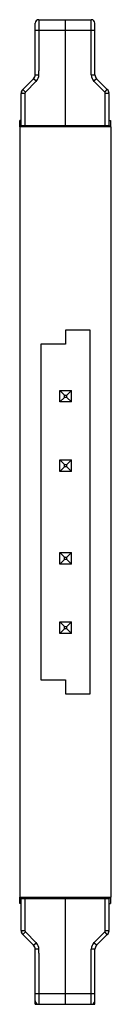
# Model space of a CAD drawing. Header units: inches. Extents: x 0.2 to 16.8, y 0.1 to 10.8.
# Tile 10 of 10: x 11.985 to 12.28, y 3.598 to 6.787. Entities that reach past the tile are written whole.
import ezdxf

# ---------------------------------------------------------------- set-up
doc = ezdxf.new("R2010")
doc.units = ezdxf.units.IN
doc.header["$LTSCALE"] = 0.935
doc.header["$MEASUREMENT"] = 0
doc.layers.get('0').update_dxf_attribs({"linetype": 'CONTINUOUS'})

msp = doc.modelspace()

# ---------------------------------------------------------------- linework, layer by layer
at = {"color": 7, "linetype": 'CONTINUOUS'}
for p, q in [((12.0347, 6.6081), (12.0347, 6.7751)), ((12.0465, 6.7869), (12.0465, 6.6215)), ((12.0465, 6.7869), (12.2159, 6.7869)), ((12.1312, 6.7869), (12.1312, 6.4444)), ((12.2159, 6.6081), (12.2159, 6.7869)), ((12.2278, 6.6081), (12.2278, 6.7751)), ((12.2278, 6.7515), (12.0347, 6.7515)), ((12.0347, 6.6081), (12.0456, 6.6081)), ((12.0456, 6.6215), (12.0456, 6.6081)), ((12.2159, 6.6081), (12.2278, 6.6081)), ((11.9947, 6.5608), (12.0295, 6.5956)), ((12.003, 6.5525), (12.0378, 6.5873)), ((12.0292, 6.5958), (12.031, 6.5976)), ((12.0378, 6.5873), (12.0295, 6.5956)), ((12.2329, 6.5956), (12.2246, 6.5873)), ((12.2246, 6.5873), (12.2594, 6.5525)), ((12.2332, 6.5958), (12.2314, 6.5976)), ((12.2329, 6.5956), (12.2677, 6.5608)), ((11.9895, 6.4444), (11.9895, 6.5483)), ((12.0013, 6.5483), (11.9895, 6.5483)), ((11.9947, 6.5608), (12.003, 6.5525)), ((12.0013, 6.5483), (12.0013, 6.4444)), ((12.2594, 6.5525), (12.2677, 6.5608)), ((12.2611, 6.4444), (12.2611, 6.5483)), ((12.2729, 6.5483), (12.2611, 6.5483)), ((12.2729, 6.5483), (12.2729, 6.4444)), ((11.9847, 6.4397), (11.9847, 6.4599)), ((11.9892, 6.4599), (11.9847, 6.4599)), ((11.9892, 6.4397), (11.9892, 6.4444)), ((11.9895, 6.4444), (12.2729, 6.4444)), ((12.001, 6.4397), (12.001, 6.4444)), ((12.003, 6.4397), (12.003, 6.4444)), ((12.132, 6.4397), (12.132, 6.4444)), ((12.1525, 6.4444), (12.1525, 6.4404)), ((12.1578, 6.4444), (12.1578, 6.4404)), ((12.1646, 6.4444), (12.1646, 6.4404)), ((12.1666, 6.4444), (12.1666, 6.4404)), ((12.1672, 6.4397), (12.1672, 6.4444)), ((12.1987, 6.4397), (12.1987, 6.4444)), ((12.2002, 6.4444), (12.2002, 6.4397)), ((12.2027, 6.4397), (12.2027, 6.4444)), ((12.2115, 6.4397), (12.2115, 6.4444)), ((12.2614, 6.4444), (12.2614, 6.4397)), ((12.2732, 6.4599), (12.2777, 6.4599)), ((12.2732, 6.4444), (12.2732, 6.4397)), ((12.2777, 6.4599), (12.2777, 6.4397)), ((11.985, 6.4397), (11.985, 3.9452)), ((12.2805, 6.4397), (11.985, 6.4397)), ((12.1666, 6.4404), (12.132, 6.4404)), ((12.1347, 6.4404), (12.1347, 6.4397)), ((12.2805, 3.9452), (12.2805, 6.4397)), ((12.1327, 5.7812), (12.1327, 5.7362)), ((12.2122, 5.7812), (12.1327, 5.7812)), ((12.2122, 4.6037), (12.2122, 5.7812)), ((12.0532, 5.7362), (12.0532, 4.6487)), ((12.1327, 5.7362), (12.0532, 5.7362)), ((12.114, 5.5487), (12.114, 5.5862)), ((12.129, 5.5712), (12.114, 5.5862)), ((12.114, 5.5862), (12.1515, 5.5862)), ((12.1365, 5.5712), (12.1515, 5.5862)), ((12.1515, 5.5487), (12.1515, 5.5862)), ((12.114, 5.5487), (12.129, 5.5637)), ((12.129, 5.5637), (12.129, 5.5712)), ((12.129, 5.5712), (12.1365, 5.5712)), ((12.1365, 5.5637), (12.129, 5.5637)), ((12.1365, 5.5637), (12.1365, 5.5712)), ((12.1365, 5.5637), (12.1515, 5.5487)), ((12.1515, 5.5487), (12.114, 5.5487)), ((12.114, 5.3237), (12.114, 5.3612)), ((12.129, 5.3462), (12.114, 5.3612)), ((12.114, 5.3612), (12.1515, 5.3612)), ((12.1365, 5.3462), (12.1515, 5.3612)), ((12.1515, 5.3237), (12.1515, 5.3612)), ((12.114, 5.3237), (12.129, 5.3387)), ((12.129, 5.3387), (12.129, 5.3462)), ((12.129, 5.3462), (12.1365, 5.3462)), ((12.1365, 5.3387), (12.129, 5.3387)), ((12.1365, 5.3387), (12.1365, 5.3462)), ((12.1365, 5.3387), (12.1515, 5.3237)), ((12.1515, 5.3237), (12.114, 5.3237)), ((12.114, 5.0237), (12.114, 5.0612)), ((12.129, 5.0462), (12.114, 5.0612)), ((12.114, 5.0612), (12.1515, 5.0612)), ((12.114, 5.0237), (12.129, 5.0387)), ((12.129, 5.0387), (12.129, 5.0462)), ((12.129, 5.0462), (12.1365, 5.0462)), ((12.1365, 5.0387), (12.129, 5.0387)), ((12.1365, 5.0462), (12.1515, 5.0612)), ((12.1365, 5.0387), (12.1365, 5.0462)), ((12.1365, 5.0387), (12.1515, 5.0237)), ((12.1515, 5.0237), (12.1515, 5.0612)), ((12.1515, 5.0237), (12.114, 5.0237)), ((12.114, 4.8362), (12.1515, 4.8362)), ((12.129, 4.8212), (12.114, 4.8362)), ((12.114, 4.7987), (12.114, 4.8362)), ((12.129, 4.8212), (12.1365, 4.8212)), ((12.129, 4.8137), (12.129, 4.8212)), ((12.1365, 4.8212), (12.1515, 4.8362)), ((12.1365, 4.8137), (12.1365, 4.8212)), ((12.1515, 4.7987), (12.1515, 4.8362)), ((12.114, 4.7987), (12.129, 4.8137)), ((12.1515, 4.7987), (12.114, 4.7987)), ((12.1365, 4.8137), (12.129, 4.8137)), ((12.1365, 4.8137), (12.1515, 4.7987)), ((12.0532, 4.6487), (12.1327, 4.6487)), ((12.1327, 4.6487), (12.1327, 4.6037)), ((12.1327, 4.6037), (12.2122, 4.6037)), ((11.9847, 3.9249), (11.9847, 3.9452)), ((11.9892, 3.9249), (11.9847, 3.9249)), ((11.985, 3.9452), (12.2805, 3.9452)), ((11.9892, 3.9404), (11.9892, 3.9452)), ((11.9895, 3.9404), (12.2729, 3.9404)), ((11.9895, 3.8365), (11.9895, 3.9404)), ((12.001, 3.9404), (12.001, 3.9452)), ((12.0013, 3.9404), (12.0013, 3.8365)), ((12.003, 3.9404), (12.003, 3.9452)), ((12.1312, 3.9404), (12.1312, 3.5979)), ((12.132, 3.9404), (12.132, 3.9452)), ((12.1672, 3.9404), (12.1672, 3.9452)), ((12.1987, 3.9404), (12.1987, 3.9452)), ((12.2422, 3.9452), (12.2422, 3.9404)), ((12.2611, 3.8365), (12.2611, 3.9404)), ((12.2614, 3.9452), (12.2614, 3.9404)), ((12.2729, 3.9404), (12.2729, 3.8365)), ((12.2732, 3.9452), (12.2732, 3.9404)), ((12.2732, 3.9249), (12.2777, 3.9249)), ((12.2777, 3.9452), (12.2777, 3.9249)), ((11.9895, 3.8365), (12.0013, 3.8365)), ((12.003, 3.8323), (11.9947, 3.824)), ((12.0378, 3.7975), (12.003, 3.8323)), ((12.2594, 3.8323), (12.2246, 3.7975)), ((12.2677, 3.824), (12.2594, 3.8323)), ((12.2611, 3.8365), (12.2729, 3.8365)), ((12.0295, 3.7892), (11.9947, 3.824)), ((12.0295, 3.7892), (12.0378, 3.7975)), ((12.2329, 3.7892), (12.2246, 3.7975)), ((12.2677, 3.824), (12.2329, 3.7892)), ((12.0292, 3.789), (12.031, 3.7872)), ((12.0456, 3.7767), (12.0347, 3.7767)), ((12.0347, 3.598), (12.0347, 3.7767)), ((12.0456, 3.7767), (12.0456, 3.7633)), ((12.0465, 3.7633), (12.0465, 3.5979)), ((12.2278, 3.7767), (12.2159, 3.7767)), ((12.2159, 3.5979), (12.2159, 3.7767)), ((12.2278, 3.6097), (12.2278, 3.7767)), ((12.2332, 3.789), (12.2308, 3.7866)), ((12.0347, 3.6333), (12.2278, 3.6333)), ((12.2278, 3.5979), (12.2278, 3.6071)), ((12.0347, 3.5979), (12.2278, 3.5979))]:
    msp.add_line(p, q, dxfattribs=at)
at = {"color": 3, "linetype": 'CONTINUOUS'}
for p, q in [((12.0025, 6.4397), (12.0025, 6.4444)), ((12.2134, 6.4444), (12.2134, 6.4397)), ((12.2149, 6.4444), (12.2149, 6.4397)), ((12.2374, 6.4444), (12.2374, 6.4397)), ((12.2599, 6.4444), (12.2599, 6.4397)), ((12.0025, 3.9404), (12.0025, 3.9452)), ((12.2599, 3.9452), (12.2599, 3.9404))]:
    msp.add_line(p, q, dxfattribs=at)
at = {"color": 7, "linetype": 'CONTINUOUS'}
for centre, radius, start, end in [((12.0465, 6.7751), 0.0118, 90, 180), ((12.2159, 6.7751), 0.0118, 0.0031, 90), ((12.0169, 6.6081), 0.0177, 315, 360), ((12.2455, 6.6081), 0.0295, 179.9925, 225.0075), ((12.2455, 6.6081), 0.0177, 180, 225), ((12.0169, 6.6081), 0.0295, 315, 345.9301), ((12.0069, 6.5485), 0.0177, 135, 180), ((12.0072, 6.5483), 0.0177, 135, 180), ((12.0072, 6.5483), 0.00591, 134.986, 180.014), ((12.2552, 6.5483), 0.00591, 359.9999, 45.0001), ((12.2552, 6.5483), 0.0177, 0, 45), ((12.2555, 6.5485), 0.0177, 0, 45), ((12.1687, 6.4299), 0.0295, 159.0583, 160.6498), ((12.0069, 3.8363), 0.0177, 180, 225), ((12.0072, 3.8365), 0.0177, 180, 225), ((12.0072, 3.8365), 0.00591, 179.986, 225.014), ((12.2552, 3.8365), 0.00591, 314.9999, 0.0001), ((12.2552, 3.8365), 0.0177, 315, 360), ((12.2555, 3.8363), 0.0177, 315, 360), ((12.0169, 3.7767), 0.0295, 14.0699, 45), ((12.2455, 3.7767), 0.0295, 134.9925, 180.0075), ((12.0169, 3.7767), 0.0177, 0, 45), ((12.2455, 3.7767), 0.0177, 135, 180), ((12.0465, 3.6097), 0.0118, 180.0001, 270), ((12.2159, 3.6097), 0.0118, 270, 359.9969)]:
    msp.add_arc(centre, radius, start, end, dxfattribs=at)
for points, knots in [([(12.0456, 6.6081), (12.0456, 6.6073), (12.0456, 6.6057), (12.0455, 6.6034), (12.0458, 6.6017), (12.0456, 6.601)], [0, 0, 0, 0, 0.333998, 0.667338, 1, 1, 1, 1]), ([(12.0465, 6.6215), (12.0464, 6.6215), (12.0462, 6.6215), (12.0459, 6.6215), (12.0457, 6.6215), (12.0456, 6.6215)], [0, 0, 0, 0, 0.333143, 0.666078, 1, 1, 1, 1]), ([(12.0456, 3.7838), (12.0458, 3.7831), (12.0455, 3.7814), (12.0456, 3.7791), (12.0456, 3.7775), (12.0456, 3.7767)], [0, 0, 0, 0, 0.332686, 0.666025, 1, 1, 1, 1]), ([(12.0456, 3.7633), (12.0457, 3.7633), (12.0459, 3.7633), (12.0462, 3.7633), (12.0464, 3.7633), (12.0465, 3.7633)], [0, 0, 0, 0, 0.333922, 0.666857, 1, 1, 1, 1])]:
    msp.add_open_spline(points, degree=3, knots=knots, dxfattribs=at)

doc.saveas('drawing.dxf')
